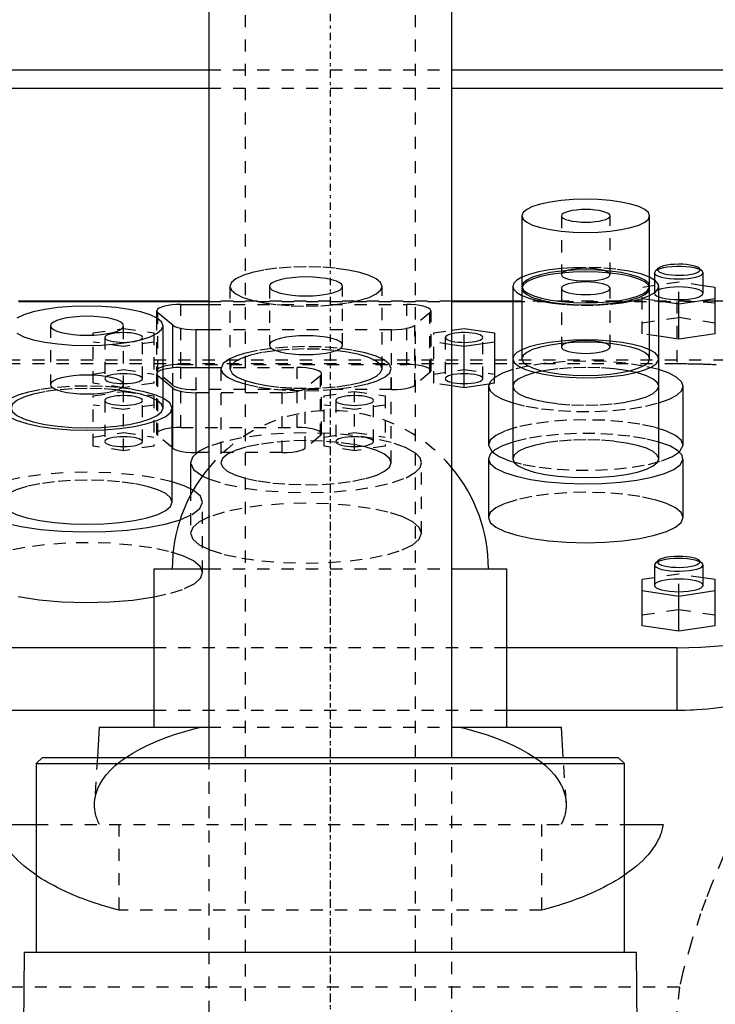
# Model space of a CAD drawing. Extents: x -105 to 105, y -104 to 484.
# Tile 8 of 10: x -26 to 32, y 192 to 273. Entities that reach past the tile are written whole.
import ezdxf

# ---------------------------------------------------------------- set-up
doc = ezdxf.new("R2010")
doc.units = 0
doc.linetypes.add('CENTER', pattern=[1.5, 0.45, -0.5, 0.05, -0.5])
doc.linetypes.add('DASHED', pattern=[2, 1, -1])
for name, color, linetype in [('AM_0', 7, 'CONTINUOUS'), ('AM_3', 7, 'DASHED'), ('AM_7', 7, 'CENTER')]:
    doc.layers.add(name, color=color, linetype=linetype)

msp = doc.modelspace()

# ---------------------------------------------------------------- linework, layer by layer
at = {"layer": 'AM_0', "color": 7, "linetype": 'CONTINUOUS'}
for p, q in [((-10, 446.5), (-10, 212.5)), ((10, 212.5), (10, 446.5)), ((-45.211, 269), (-10.011, 269)), ((10.011, 269), (45.211, 269)), ((-43, 267.5), (-10, 267.5)), ((10, 267.5), (43, 267.5)), ((15.75, 257.006), (15.75, 251.21)), ((26.25, 251.21), (26.25, 257.006)), ((26.723, 252.474), (26.65, 252.335)), ((26.964, 252.698), (26.723, 252.474)), ((30.577, 252.474), (30.336, 252.698)), ((30.65, 252.335), (30.577, 252.474)), ((26.65, 252.335), (26.65, 251.733)), ((30.65, 250.645), (30.65, 252.335)), ((15, 251.21), (15, 237.047)), ((15.75, 251.21), (15.759, 251.133)), ((15.75, 251.053), (15.75, 245.258)), ((26.241, 251.133), (26.25, 251.21)), ((26.25, 245.258), (26.25, 251.053)), ((27, 237.047), (27, 251.21)), ((31.65, 251.116), (30.65, 251.265)), ((31.65, 247.322), (31.65, 251.116)), ((28.65, 249.771), (31.65, 250.219)), ((-10, 250), (-25.65, 250)), ((-25.65, 249.97), (-10, 249.97)), ((-12.28, 249.72), (-10, 249.72)), ((15, 250), (10, 250)), ((10, 249.97), (15, 249.97)), ((27, 250.018), (28.65, 249.771)), ((28.65, 246.874), (28.65, 249.771)), ((39.86, 250), (31.65, 250)), ((-14.28, 249.202), (-14.28, 248.624)), ((-14.189, 248.568), (-14.189, 249.048)), ((-12.939, 248.013), (-14.189, 249.048)), ((-13.75, 241.211), (-13.75, 247.973)), ((-12.939, 244.515), (-12.939, 248.013)), ((-11.03, 244.544), (-11.03, 247.649)), ((-10, 247.649), (-11.03, 247.649)), ((10, 247.607), (11, 247.757)), ((11, 247.757), (13.5, 247.383)), ((13.5, 247.383), (13.5, 243.721)), ((28.65, 246.874), (27, 247.12)), ((31.65, 247.322), (28.65, 246.874)), ((11, 246.263), (10, 246.412)), ((13.5, 246.636), (11, 246.263)), ((11, 242.882), (11, 246.263)), ((-12.28, 244.544), (-10, 244.544)), ((-12.939, 242.836), (-13.75, 243.508)), ((-12.939, 237.91), (-12.939, 242.836)), ((11, 242.882), (10, 243.031)), ((13.032, 243.186), (11, 242.882)), ((13, 243), (13, 238.171)), ((29, 238.171), (29, 243)), ((-11.03, 237.547), (-11.03, 242.473)), ((-10, 242.473), (-11.03, 242.473)), ((-13, 233.484), (-13, 241.211)), ((-12.939, 237.91), (-13, 237.961)), ((13, 238.171), (13.297, 237.612)), ((28.703, 237.612), (29, 238.171)), ((-10.946, 237.547), (-11.03, 237.547)), ((-11.5, 236.719), (-11.5, 234.582)), ((13, 237.047), (13, 232.218)), ((29, 232.218), (29, 237.047)), ((26.723, 228.468), (26.65, 228.329)), ((26.65, 228.329), (26.65, 226.639)), ((26.964, 228.692), (26.723, 228.468)), ((30.577, 228.468), (30.336, 228.692)), ((30.65, 226.639), (30.65, 228.329)), ((-14.5, 228), (-14.5, 215)), ((-14.5, 228), (-10.009, 228)), ((10.009, 228), (14.5, 228)), ((14.5, 215), (14.5, 228)), ((26.65, 227.26), (25.65, 227.11)), ((25.65, 223.316), (25.65, 227.11)), ((31.65, 227.11), (30.65, 227.26)), ((31.65, 223.316), (31.65, 227.11)), ((25.65, 226.214), (28.65, 225.766)), ((28.65, 225.766), (31.65, 226.214)), ((28.65, 222.868), (28.65, 225.766)), ((28.65, 222.868), (25.65, 223.316)), ((31.65, 223.316), (28.65, 222.868)), ((-14.5, 221.5), (-28.5, 221.5)), ((28.5, 221.5), (14.5, 221.5)), ((28.5, 221.5), (28.5, 216.359)), ((-14.5, 216.359), (-28.5, 216.359)), ((28.5, 216.359), (14.5, 216.359)), ((-19, 215), (-19.156, 212.5)), ((-19, 215), (-10.011, 215)), ((10.011, 215), (19, 215)), ((19.156, 212.5), (19, 215)), ((-23.675, 212.5), (-24.175, 212)), ((-24.175, 212), (-24.175, 196.5)), ((-24.175, 212), (24.175, 212)), ((-23.675, 212.5), (23.675, 212.5)), ((24.175, 212), (23.675, 212.5)), ((24.175, 196.5), (24.175, 212)), ((-27.357, 207), (-24.189, 207)), ((24.189, 207), (27.357, 207)), ((-25.175, 196.5), (-25.431, 160.873)), ((-25.175, 196.5), (25.175, 196.5)), ((25.431, 160.873), (25.175, 196.5))]:
    msp.add_line(p, q, dxfattribs=at)
for points in [[(21, 258.365), (19.976, 258.339), (18.991, 258.261), (18.083, 258.136), (17.288, 257.967), (16.635, 257.761), (16.15, 257.526), (15.851, 257.271), (15.75, 257.006)], [(15.75, 257.006), (15.851, 256.741), (16.15, 256.486), (16.635, 256.251), (17.288, 256.045), (18.083, 255.876), (18.991, 255.751), (19.976, 255.673), (21, 255.647), (22.024, 255.673), (23.009, 255.751), (23.917, 255.876), (24.712, 256.045), (25.365, 256.251), (25.85, 256.486), (26.149, 256.741), (26.25, 257.006), (26.149, 257.271), (25.85, 257.526), (25.365, 257.761), (24.712, 257.967), (23.917, 258.136), (23.009, 258.261), (22.024, 258.339), (21, 258.365)], [(21, 257.524), (20.61, 257.514), (20.235, 257.484), (19.889, 257.436), (19.586, 257.372), (19.337, 257.294), (19.152, 257.204), (19.038, 257.107), (19, 257.006)], [(19, 257.006), (19.038, 256.905), (19.152, 256.808), (19.337, 256.718), (19.586, 256.64), (19.889, 256.576), (20.235, 256.528), (20.61, 256.498), (21, 256.488), (21.39, 256.498), (21.765, 256.528), (22.111, 256.576), (22.414, 256.64), (22.663, 256.718), (22.848, 256.808), (22.962, 256.905), (23, 257.006), (22.962, 257.107), (22.848, 257.204), (22.663, 257.294), (22.414, 257.372), (22.111, 257.436), (21.765, 257.484), (21.39, 257.514), (21, 257.524)], [(28.65, 253.029), (28.303, 253.02), (27.971, 252.994), (27.665, 252.951), (27.398, 252.893), (27.181, 252.822), (27.021, 252.742), (26.927, 252.655), (26.901, 252.566), (26.943, 252.476), (27.054, 252.391), (27.228, 252.312), (27.458, 252.245), (27.735, 252.19), (28.049, 252.151), (28.386, 252.129), (28.734, 252.124), (29.078, 252.137), (29.406, 252.168), (29.703, 252.215), (29.959, 252.276), (30.163, 252.349), (30.307, 252.431), (30.386, 252.519), (30.395, 252.609), (30.336, 252.698)], [(30.336, 252.698), (30.22, 252.776), (30.051, 252.848), (29.833, 252.91), (29.575, 252.961), (29.285, 252.998), (28.973, 253.022), (28.65, 253.029)], [(15.748, 251.961), (15.336, 251.723), (15.085, 251.47), (15, 251.21)], [(21, 252.412), (19.976, 252.386), (18.991, 252.309), (18.083, 252.183), (17.288, 252.014), (16.635, 251.808), (16.15, 251.573), (15.851, 251.318), (15.75, 251.053)], [(15.75, 251.053), (15.851, 250.788), (16.15, 250.533), (16.635, 250.298), (17.288, 250.092), (18.083, 249.923), (18.991, 249.798), (19.976, 249.72), (21, 249.694), (22.024, 249.72), (23.009, 249.798), (23.917, 249.923), (24.712, 250.092), (25.365, 250.298), (25.85, 250.533), (26.149, 250.788), (26.25, 251.053), (26.149, 251.318), (25.85, 251.573), (25.365, 251.808), (24.712, 252.014), (23.917, 252.183), (23.009, 252.309), (22.024, 252.386), (21, 252.412)], [(26.252, 250.46), (26.727, 250.747), (26.969, 251.054), (26.969, 251.367), (26.727, 251.673), (26.252, 251.961)], [(26.65, 252.335), (26.688, 252.234), (26.802, 252.137), (26.987, 252.047), (27.236, 251.969), (27.539, 251.904), (27.885, 251.857), (28.26, 251.827), (28.65, 251.817), (29.04, 251.827), (29.415, 251.857), (29.761, 251.904), (30.064, 251.969), (30.313, 252.047), (30.498, 252.137), (30.612, 252.234), (30.65, 252.335)], [(15, 251.21), (15.085, 250.95), (15.336, 250.698), (15.748, 250.46)], [(26.999, 250.352), (27.25, 250.275), (27.554, 250.211), (27.9, 250.165), (28.275, 250.136), (28.664, 250.127), (29.052, 250.137), (29.425, 250.167), (29.768, 250.215), (30.069, 250.28), (30.316, 250.358), (30.499, 250.447), (30.612, 250.544), (30.65, 250.645)], [(-25.774, 247.354), (-25.197, 247.074), (-24.419, 246.829), (-23.472, 246.628), (-22.392, 246.478), (-21.219, 246.386), (-20, 246.355), (-18.781, 246.386), (-17.608, 246.478), (-16.528, 246.628), (-15.581, 246.829), (-14.803, 247.074), (-14.226, 247.354), (-13.87, 247.657), (-13.75, 247.973), (-13.87, 248.288), (-14.226, 248.592), (-14.803, 248.871), (-15.581, 249.117), (-16.528, 249.318), (-17.608, 249.467), (-18.781, 249.559), (-20, 249.59), (-21.219, 249.559), (-22.392, 249.467), (-23.472, 249.318), (-24.419, 249.117), (-25.197, 248.871), (-25.774, 248.592)], [(-12.28, 249.72), (-12.652, 249.711), (-13.012, 249.684), (-13.346, 249.64), (-13.642, 249.581), (-13.891, 249.509), (-14.083, 249.426), (-14.213, 249.335), (-14.274, 249.239), (-14.266, 249.143), (-14.189, 249.048)], [(-12.939, 248.013), (-12.771, 247.912), (-12.526, 247.824), (-12.214, 247.75), (-11.85, 247.695), (-11.449, 247.661), (-11.03, 247.649)], [(12.55, 247.01), (12.522, 247.085), (12.44, 247.158), (12.307, 247.226), (12.126, 247.285), (11.906, 247.335), (11.653, 247.374), (11.376, 247.399), (11.086, 247.41), (10.794, 247.407), (10.508, 247.39), (10.24, 247.359), (9.999, 247.316)], [(9.999, 246.703), (10.24, 246.66), (10.508, 246.629), (10.794, 246.612), (11.086, 246.609), (11.376, 246.621), (11.653, 246.646), (11.906, 246.684), (12.126, 246.734), (12.307, 246.794), (12.44, 246.861), (12.522, 246.934), (12.55, 247.01)], [(15.748, 246.008), (15.336, 245.77), (15.085, 245.518), (15, 245.258)], [(15, 245.258), (15.11, 244.961), (15.437, 244.676), (15.967, 244.412), (16.683, 244.179), (17.556, 243.986), (18.557, 243.839), (19.647, 243.745), (20.787, 243.706), (21.934, 243.724), (23.047, 243.798), (24.085, 243.926), (25.01, 244.103), (25.788, 244.322), (26.39, 244.575), (26.794, 244.854), (26.985, 245.147), (26.956, 245.445), (26.709, 245.735), (26.252, 246.008)], [(15.75, 245.258), (15.851, 244.993), (16.15, 244.738), (16.635, 244.503), (17.288, 244.297), (18.083, 244.128), (18.991, 244.002), (19.976, 243.925), (21, 243.899), (22.024, 243.925), (23.009, 244.002), (23.917, 244.128), (24.712, 244.297), (25.365, 244.503), (25.85, 244.738), (26.149, 244.993), (26.25, 245.258)], [(-12.28, 244.544), (-12.69, 244.533), (-13.083, 244.5), (-13.442, 244.447), (-13.752, 244.376)], [(15, 244.37), (14.147, 244.068), (13.517, 243.732), (13.13, 243.372), (13, 243)], [(29, 243), (28.87, 243.372), (28.485, 243.731), (27.857, 244.067), (27.006, 244.368)], [(-12.939, 242.836), (-12.771, 242.736), (-12.526, 242.647), (-12.214, 242.574), (-11.85, 242.519), (-11.449, 242.485), (-11.03, 242.473)], [(13, 243), (13.13, 242.629), (13.515, 242.269), (14.143, 241.933), (14.994, 241.632)], [(27.006, 241.632), (27.857, 241.933), (28.485, 242.269), (28.87, 242.629), (29, 243)], [(-13, 241.211), (-13.19, 241.631), (-13.75, 242.027)], [(-27, 241.211), (-26.865, 240.858), (-26.467, 240.518), (-25.82, 240.205), (-24.95, 239.93), (-23.889, 239.705), (-22.679, 239.537), (-21.366, 239.434), (-20, 239.399), (-18.634, 239.434), (-17.321, 239.537), (-16.111, 239.705), (-15.05, 239.93), (-14.18, 240.205), (-13.533, 240.518), (-13.135, 240.858), (-13, 241.211)], [(-26.25, 241.211), (-26.13, 240.896), (-25.774, 240.592), (-25.197, 240.313), (-24.419, 240.067), (-23.472, 239.866), (-22.392, 239.717), (-21.219, 239.625), (-20, 239.594), (-18.781, 239.625), (-17.608, 239.717), (-16.528, 239.866), (-15.581, 240.067), (-14.803, 240.313), (-14.226, 240.592), (-13.87, 240.896), (-13.75, 241.211)], [(-12.939, 237.91), (-12.771, 237.81), (-12.526, 237.721), (-12.214, 237.647), (-11.85, 237.592), (-11.449, 237.558), (-11.03, 237.547)], [(-10.005, 238.043), (-10.826, 237.629), (-11.33, 237.182), (-11.5, 236.719)], [(15, 238.417), (14.147, 238.115), (13.517, 237.779), (13.13, 237.419), (13, 237.047)], [(13, 237.047), (13.149, 236.65), (13.59, 236.267), (14.307, 235.913), (15.273, 235.602), (16.452, 235.344), (17.8, 235.15), (19.268, 235.026), (20.799, 234.977), (22.339, 235.006), (23.828, 235.11), (25.213, 235.287), (26.44, 235.529), (27.465, 235.828), (28.25, 236.172), (28.764, 236.548), (28.99, 236.943), (28.918, 237.342), (28.552, 237.731), (27.904, 238.093), (27, 238.417)], [(-11.5, 236.719), (-11.254, 236.164), (-10.53, 235.637)], [(15, 237.047), (15.115, 236.744), (15.457, 236.453), (16.011, 236.184), (16.757, 235.949), (17.667, 235.756), (18.704, 235.613), (19.829, 235.524), (21, 235.494), (22.171, 235.524), (23.296, 235.613), (24.333, 235.756), (25.243, 235.949), (25.989, 236.184), (26.543, 236.453), (26.885, 236.744), (27, 237.047)], [(-11.278, 234.458), (-12.027, 234.821), (-13, 235.146)], [(-29.5, 233.484), (-29.324, 233.013), (-28.803, 232.559), (-27.955, 232.14), (-26.813, 231.77), (-25.418, 231.464), (-23.823, 231.233), (-22.086, 231.085), (-20.272, 231.026), (-18.447, 231.058), (-16.68, 231.18), (-15.037, 231.387), (-13.577, 231.672), (-12.355, 232.024)], [(-27, 233.484), (-26.865, 233.13), (-26.467, 232.791), (-25.82, 232.477), (-24.95, 232.203), (-23.889, 231.977), (-22.679, 231.81), (-21.366, 231.707), (-20, 231.672), (-18.634, 231.707), (-17.321, 231.81), (-16.111, 231.977), (-15.05, 232.203), (-14.18, 232.477), (-13.533, 232.791), (-13.135, 233.13), (-13, 233.484)], [(13, 232.218), (13.154, 231.814), (13.609, 231.426), (14.348, 231.068), (15.343, 230.754), (16.555, 230.496), (17.939, 230.305), (19.439, 230.187), (21, 230.147), (22.561, 230.187), (24.061, 230.305), (25.445, 230.496), (26.657, 230.754), (27.652, 231.068), (28.391, 231.426), (28.846, 231.814), (29, 232.218)], [(28.65, 229.024), (28.303, 229.015), (27.971, 228.988), (27.665, 228.945), (27.398, 228.887), (27.181, 228.817), (27.021, 228.737), (26.927, 228.65), (26.901, 228.56), (26.943, 228.471), (27.054, 228.385), (27.228, 228.307), (27.458, 228.239), (27.735, 228.185), (28.049, 228.146), (28.386, 228.123), (28.734, 228.118), (29.078, 228.132), (29.406, 228.162), (29.703, 228.209), (29.959, 228.27), (30.163, 228.343), (30.307, 228.426), (30.386, 228.513), (30.395, 228.603), (30.336, 228.692)], [(30.336, 228.692), (30.22, 228.771), (30.051, 228.842), (29.833, 228.905), (29.575, 228.955), (29.285, 228.993), (28.973, 229.016), (28.65, 229.024)], [(26.65, 228.329), (26.69, 228.226), (26.809, 228.127), (27.002, 228.036), (27.261, 227.957), (27.576, 227.893), (27.934, 227.846), (28.321, 227.819), (28.72, 227.812), (29.118, 227.826), (29.496, 227.86), (29.84, 227.913), (30.137, 227.983), (30.374, 228.067), (30.541, 228.161), (30.633, 228.262), (30.645, 228.366), (30.577, 228.468)], [(26.65, 226.639), (26.688, 226.538), (26.802, 226.441), (26.987, 226.351), (27.236, 226.273), (27.539, 226.209), (27.885, 226.161), (28.26, 226.131), (28.65, 226.121), (29.04, 226.131), (29.415, 226.161), (29.761, 226.209), (30.064, 226.273), (30.313, 226.351), (30.498, 226.441), (30.612, 226.538), (30.65, 226.639)], [(-25.656, 225.713), (-23.947, 225.452), (-22.065, 225.289), (-20.093, 225.23), (-18.117, 225.279), (-16.224, 225.432), (-14.495, 225.685)], [(28.5, 221.5), (30.451, 221.55), (32.327, 221.697), (34.056, 221.936), (35.571, 222.258), (36.815, 222.65), (37.739, 223.098), (38.308, 223.583), (38.5, 224.088)]]:
    msp.add_lwpolyline(points, dxfattribs=at)
for points in [[(23, 251.053), (22.962, 251.154), (22.848, 251.251), (22.663, 251.341), (22.414, 251.419), (22.111, 251.484), (21.765, 251.531), (21.39, 251.561), (21, 251.571), (20.61, 251.561), (20.235, 251.531), (19.889, 251.484), (19.586, 251.419), (19.337, 251.341), (19.152, 251.251), (19.038, 251.154), (19, 251.053), (19.038, 250.952), (19.152, 250.855), (19.337, 250.766), (19.586, 250.687), (19.889, 250.623), (20.235, 250.575), (20.61, 250.545), (21, 250.536), (21.39, 250.545), (21.765, 250.575), (22.111, 250.623), (22.414, 250.687), (22.663, 250.766), (22.848, 250.855), (22.962, 250.952)], [(-17, 247.973), (-17.058, 248.124), (-17.228, 248.27), (-17.506, 248.404), (-17.879, 248.522), (-18.333, 248.618), (-18.852, 248.69), (-19.415, 248.734), (-20, 248.749), (-20.585, 248.734), (-21.148, 248.69), (-21.667, 248.618), (-22.121, 248.522), (-22.494, 248.404), (-22.772, 248.27), (-22.942, 248.124), (-23, 247.973), (-22.942, 247.821), (-22.772, 247.676), (-22.494, 247.541), (-22.121, 247.424), (-21.667, 247.327), (-21.148, 247.255), (-20.585, 247.211), (-20, 247.196), (-19.415, 247.211), (-18.852, 247.255), (-18.333, 247.327), (-17.879, 247.424), (-17.506, 247.541), (-17.228, 247.676), (-17.058, 247.821)]]:
    msp.add_lwpolyline(points, close=True, dxfattribs=at)
for points in [[(35.934, 217.5, 0), (35.78, 217.443, 0), (35.465, 217.333, 0), (35.133, 217.228, 0), (34.961, 217.176, 0), (34.783, 217.126, 0), (34.416, 217.029, 0), (34.033, 216.936, 0), (33.635, 216.85, 0), (33.223, 216.769, 0), (32.799, 216.695, 0), (32.584, 216.661, 0), (32.366, 216.628, 0), (31.923, 216.568, 0), (31.473, 216.516, 0), (31.018, 216.47, 0), (30.559, 216.433, 0), (30.098, 216.403, 0), (29.867, 216.391, 0), (29.637, 216.381, 0), (29.179, 216.367, 0), (28.725, 216.36, 0), (28.5, 216.359, 0)], [(-24.179, 202.821, 0), (-24.334, 202.928, 0), (-24.634, 203.144, 0), (-24.92, 203.364, 0), (-25.057, 203.475, 0), (-25.191, 203.587, 0), (-25.448, 203.813, 0), (-25.69, 204.042, 0), (-25.917, 204.273, 0), (-26.128, 204.507, 0), (-26.322, 204.742, 0), (-26.414, 204.86, 0), (-26.501, 204.978, 0), (-26.664, 205.216, 0), (-26.81, 205.454, 0), (-26.939, 205.693, 0), (-27.052, 205.932, 0), (-27.149, 206.171, 0), (-27.191, 206.29, 0), (-27.229, 206.409, 0), (-27.293, 206.646, 0), (-27.34, 206.882, 0), (-27.357, 207, 0)], [(27.357, 207, 0), (27.34, 206.882, 0), (27.293, 206.646, 0), (27.229, 206.409, 0), (27.191, 206.29, 0), (27.149, 206.171, 0), (27.052, 205.932, 0), (26.939, 205.693, 0), (26.81, 205.454, 0), (26.664, 205.216, 0), (26.501, 204.978, 0), (26.414, 204.86, 0), (26.322, 204.742, 0), (26.128, 204.507, 0), (25.917, 204.273, 0), (25.69, 204.042, 0), (25.448, 203.813, 0), (25.191, 203.587, 0), (25.057, 203.475, 0), (24.92, 203.364, 0), (24.634, 203.144, 0), (24.334, 202.928, 0), (24.179, 202.821, 0)]]:
    msp.add_polyline3d(points, dxfattribs=at)
for start, end in [(140.28486, 180), (0, 39.71514)]:
    msp.add_arc((0, 228), 13, start, end, dxfattribs=at)
at = {"layer": 'AM_3', "color": 6, "linetype": 'DASHED'}
for p, q in [((-7, 457.5), (-7, -77.5)), ((7, -77.5), (7, 457.5)), ((-10.011, 269), (10.011, 269)), ((-10, 267.5), (10, 267.5)), ((19, 257.006), (19, 252.176)), ((23, 252.176), (23, 257.006)), ((26.65, 251.733), (26.65, 250.645)), ((-8.25, 251.208), (-8.25, 244.446)), ((-5, 251.208), (-5, 246.378)), ((1, 246.378), (1, 251.208)), ((4.25, 244.446), (4.25, 251.208)), ((19, 251.053), (19, 246.224)), ((23, 246.224), (23, 251.053)), ((28.65, 251.564), (25.65, 251.116)), ((25.65, 247.322), (25.65, 251.116)), ((28.65, 249.771), (28.65, 251.564)), ((30.65, 251.265), (28.65, 251.564)), ((25.65, 250.219), (27, 250.018)), ((-12.28, 244.794), (-12.28, 249.72)), ((10, 250), (-10, 250)), ((-10, 249.97), (10, 249.97)), ((-10, 249.72), (6.28, 249.72)), ((6.28, 244.794), (6.28, 249.72)), ((31.65, 250), (15, 250)), ((15, 249.97), (28.5, 249.97)), ((28.5, 249.97), (28.5, 244.865)), ((-14.28, 248.624), (-14.28, 244.276)), ((-14.189, 244.122), (-14.189, 248.568)), ((8.189, 249.048), (6.939, 248.013)), ((8.189, 244.122), (8.189, 249.048)), ((8.28, 244.276), (8.28, 249.202)), ((25.65, 248.218), (28.65, 248.667)), ((28.65, 248.667), (31.65, 248.218)), ((-23, 247.973), (-23, 243.143)), ((-19.5, 247.383), (-17, 247.757)), ((-17, 242.882), (-17, 247.973)), ((-17, 247.757), (-14.5, 247.383)), ((5.03, 247.649), (-10, 247.649)), ((5.03, 242.723), (5.03, 247.649)), ((6.939, 243.086), (6.939, 248.013)), ((8.5, 247.383), (10, 247.607)), ((11, 246.263), (11, 247.757)), ((-19.5, 243.255), (-19.5, 247.383)), ((-18.55, 247.01), (-18.55, 243.629)), ((-15.45, 243.629), (-15.45, 247.01)), ((-14.5, 247.383), (-14.5, 243.255)), ((8.5, 243.255), (8.5, 247.383)), ((9.45, 247.01), (9.45, 243.629)), ((12.55, 243.629), (12.55, 247.01)), ((27, 247.12), (25.65, 247.322)), ((-17, 246.263), (-19.5, 246.636)), ((-14.5, 246.636), (-17, 246.263)), ((10, 246.412), (8.5, 246.636)), ((38.5, 245.15), (-38.5, 245.15)), ((-28.5, 244.865), (28.5, 244.865)), ((-19.5, 244.003), (-17, 244.376)), ((-17, 244.376), (-14.5, 244.003)), ((-12.939, 243.086), (-12.939, 244.515)), ((-12.28, 244.794), (6.28, 244.794)), ((-12.28, 239.617), (-12.28, 244.544)), ((-11.03, 242.723), (-11.03, 244.544)), ((-10, 244.544), (-2.72, 244.544)), ((-9, 244.446), (-9, 236.719)), ((-2.72, 239.617), (-2.72, 244.544)), ((5, 236.719), (5, 244.446)), ((8.5, 244.003), (11, 244.376)), ((11, 244.376), (13.5, 244.003)), ((-14.28, 244.026), (-14.28, 239.1)), ((-12.939, 243.086), (-14.189, 244.122)), ((-14.189, 238.945), (-14.189, 243.872)), ((-13.75, 243.508), (-14.189, 243.872)), ((-0.811, 243.872), (-2.061, 242.836)), ((-0.811, 238.945), (-0.811, 243.872)), ((-0.72, 239.1), (-0.72, 244.026)), ((8.189, 244.122), (6.939, 243.086)), ((13.5, 243.255), (13.5, 243.721)), ((-17, 242.882), (-19.5, 243.255)), ((-14.5, 243.255), (-17, 242.882)), ((-2.061, 237.91), (-2.061, 242.836)), ((10, 243.031), (8.5, 243.255)), ((13.5, 243.255), (13.032, 243.186)), ((-19.5, 242.207), (-17, 242.581)), ((-19.5, 238.079), (-19.5, 242.207)), ((-17, 242.581), (-14.5, 242.207)), ((-17, 237.706), (-17, 242.581)), ((-14.5, 242.207), (-14.5, 238.079)), ((5.03, 242.723), (-11.03, 242.723)), ((-3.97, 242.473), (-10, 242.473)), ((-3.97, 237.547), (-3.97, 242.473)), ((-0.5, 242.207), (2, 242.581)), ((-0.5, 238.079), (-0.5, 242.207)), ((2, 242.581), (4.5, 242.207)), ((2, 237.706), (2, 242.581)), ((4.5, 242.207), (4.5, 238.079)), ((-17, 241.086), (-19.5, 241.46)), ((-18.55, 241.833), (-18.55, 238.453)), ((-14.5, 241.46), (-17, 241.086)), ((-15.45, 238.453), (-15.45, 241.833)), ((2, 241.086), (-0.5, 241.46)), ((0.45, 241.833), (0.45, 238.453)), ((4.5, 241.46), (2, 241.086)), ((3.55, 238.453), (3.55, 241.833)), ((-12.28, 239.617), (-2.72, 239.617)), ((-19.5, 238.826), (-17, 239.2)), ((-17, 239.2), (-14.5, 238.826)), ((-13, 237.961), (-14.189, 238.945)), ((-0.811, 238.945), (-2.061, 237.91)), ((-0.5, 238.826), (2, 239.2)), ((2, 239.2), (4.5, 238.826)), ((-17, 237.706), (-19.5, 238.079)), ((-14.5, 238.079), (-17, 237.706)), ((2, 237.706), (-0.5, 238.079)), ((4.5, 238.079), (2, 237.706)), ((-3.97, 237.547), (-10.946, 237.547)), ((7.5, 230.924), (7.5, 236.719)), ((-10.53, 235.637), (-10.005, 235.395)), ((-11.5, 234.582), (-11.5, 230.924)), ((-10.5, 227.689), (-10.5, 233.484)), ((-10.009, 228), (10.009, 228)), ((28.65, 227.559), (26.65, 227.26)), ((28.65, 225.766), (28.65, 227.559)), ((30.65, 227.26), (28.65, 227.559)), ((25.65, 224.213), (28.65, 224.661)), ((28.65, 224.661), (31.65, 224.213)), ((14.5, 221.5), (-14.5, 221.5)), ((14.5, 216.359), (-14.5, 216.359)), ((-10.011, 215), (10.011, 215)), ((-19.156, 212.5), (-19.386, 208.83)), ((-10, 212.5), (-10, -25.3)), ((10, -25.3), (10, 212.5)), ((19.386, 208.83), (19.156, 212.5)), ((-24.189, 207), (24.189, 207)), ((-17.375, 207), (-17.375, 199.939)), ((17.375, 207), (17.375, 199.939)), ((17.375, 199.939), (-17.375, 199.939)), ((28.705, 193.625), (-28.705, 193.625))]:
    msp.add_line(p, q, dxfattribs=at)
for points in [[(4.25, 251.208), (4.13, 251.524), (3.774, 251.827), (3.197, 252.107), (2.419, 252.352), (1.472, 252.553), (0.392, 252.702), (-0.781, 252.794), (-2, 252.826), (-3.219, 252.794), (-4.392, 252.702), (-5.472, 252.553), (-6.419, 252.352), (-7.197, 252.107), (-7.774, 251.827), (-8.13, 251.524), (-8.25, 251.208), (-8.13, 250.892), (-7.774, 250.589), (-7.197, 250.309), (-6.419, 250.064), (-5.472, 249.863), (-4.392, 249.713), (-3.219, 249.621), (-2, 249.59), (-0.781, 249.621), (0.392, 249.713), (1.472, 249.863), (2.419, 250.064), (3.197, 250.309), (3.774, 250.589), (4.13, 250.892)], [(1, 251.208), (0.942, 251.359), (0.772, 251.505), (0.494, 251.639), (0.121, 251.757), (-0.333, 251.854), (-0.852, 251.925), (-1.415, 251.969), (-2, 251.984), (-2.585, 251.969), (-3.148, 251.925), (-3.667, 251.854), (-4.121, 251.757), (-4.494, 251.639), (-4.772, 251.505), (-4.942, 251.359), (-5, 251.208), (-4.942, 251.056), (-4.772, 250.911), (-4.494, 250.777), (-4.121, 250.659), (-3.667, 250.562), (-3.148, 250.491), (-2.585, 250.446), (-2, 250.431), (-1.415, 250.446), (-0.852, 250.491), (-0.333, 250.562), (0.121, 250.659), (0.494, 250.777), (0.772, 250.911), (0.942, 251.056)], [(23, 246.224), (22.962, 246.325), (22.848, 246.422), (22.663, 246.511), (22.414, 246.59), (22.111, 246.654), (21.765, 246.702), (21.39, 246.731), (21, 246.741), (20.61, 246.731), (20.235, 246.702), (19.889, 246.654), (19.586, 246.59), (19.337, 246.511), (19.152, 246.422), (19.038, 246.325), (19, 246.224), (19.038, 246.123), (19.152, 246.025), (19.337, 245.936), (19.586, 245.857), (19.889, 245.793), (20.235, 245.745), (20.61, 245.716), (21, 245.706), (21.39, 245.716), (21.765, 245.745), (22.111, 245.793), (22.414, 245.857), (22.663, 245.936), (22.848, 246.025), (22.962, 246.123)], [(-15.45, 243.629), (-15.48, 243.707), (-15.568, 243.783), (-15.711, 243.852), (-15.904, 243.913), (-16.139, 243.963), (-16.407, 244), (-16.698, 244.022), (-17, 244.03), (-17.302, 244.022), (-17.593, 244), (-17.861, 243.963), (-18.096, 243.913), (-18.289, 243.852), (-18.432, 243.783), (-18.52, 243.707), (-18.55, 243.629), (-18.52, 243.551), (-18.432, 243.476), (-18.289, 243.406), (-18.096, 243.345), (-17.861, 243.295), (-17.593, 243.258), (-17.302, 243.236), (-17, 243.228), (-16.698, 243.236), (-16.407, 243.258), (-16.139, 243.295), (-15.904, 243.345), (-15.711, 243.406), (-15.568, 243.476), (-15.48, 243.551)], [(-15.45, 238.453), (-15.48, 238.531), (-15.568, 238.606), (-15.711, 238.676), (-15.904, 238.736), (-16.139, 238.786), (-16.407, 238.823), (-16.698, 238.846), (-17, 238.854), (-17.302, 238.846), (-17.593, 238.823), (-17.861, 238.786), (-18.096, 238.736), (-18.289, 238.676), (-18.432, 238.606), (-18.52, 238.531), (-18.55, 238.453), (-18.52, 238.374), (-18.432, 238.299), (-18.289, 238.23), (-18.096, 238.169), (-17.861, 238.119), (-17.593, 238.082), (-17.302, 238.059), (-17, 238.051), (-16.698, 238.059), (-16.407, 238.082), (-16.139, 238.119), (-15.904, 238.169), (-15.711, 238.23), (-15.568, 238.299), (-15.48, 238.374)], [(3.55, 238.453), (3.52, 238.531), (3.432, 238.606), (3.289, 238.676), (3.096, 238.736), (2.861, 238.786), (2.593, 238.823), (2.302, 238.846), (2, 238.854), (1.698, 238.846), (1.407, 238.823), (1.139, 238.786), (0.904, 238.736), (0.711, 238.676), (0.568, 238.606), (0.48, 238.531), (0.45, 238.453), (0.48, 238.374), (0.568, 238.299), (0.711, 238.23), (0.904, 238.169), (1.139, 238.119), (1.407, 238.082), (1.698, 238.059), (2, 238.051), (2.302, 238.059), (2.593, 238.082), (2.861, 238.119), (3.096, 238.169), (3.289, 238.23), (3.432, 238.299), (3.52, 238.374)], [(-11.5, 230.924), (-11.317, 230.444), (-10.777, 229.983), (-9.899, 229.558), (-8.718, 229.185), (-7.278, 228.879), (-5.635, 228.652), (-3.853, 228.512), (-2, 228.465), (-0.147, 228.512), (1.635, 228.652), (3.278, 228.879), (4.718, 229.185), (5.899, 229.558), (6.777, 229.983), (7.317, 230.444), (7.5, 230.924), (7.317, 231.404), (6.777, 231.865), (5.899, 232.29), (4.718, 232.662), (3.278, 232.968), (1.635, 233.195), (-0.147, 233.335), (-2, 233.383), (-3.853, 233.335), (-5.635, 233.195), (-7.278, 232.968), (-8.718, 232.662), (-9.899, 232.29), (-10.777, 231.865), (-11.317, 231.404)]]:
    msp.add_lwpolyline(points, close=True, dxfattribs=at)
for points in [[(18.998, 252.674), (18.01, 252.557), (17.12, 252.395), (16.357, 252.194), (15.748, 251.961)], [(26.25, 251.21), (26.149, 251.476), (25.85, 251.73), (25.365, 251.965), (24.712, 252.171), (23.917, 252.34), (23.009, 252.466), (22.024, 252.543), (21, 252.569), (19.976, 252.543), (18.991, 252.466), (18.083, 252.34), (17.288, 252.171), (16.635, 251.965), (16.15, 251.73), (15.851, 251.476), (15.75, 251.21)], [(21, 252.763), (19.984, 252.741), (18.998, 252.674)], [(21, 252.694), (20.61, 252.684), (20.235, 252.655), (19.889, 252.607), (19.586, 252.542), (19.337, 252.464), (19.152, 252.374), (19.038, 252.277), (19, 252.176)], [(26.252, 251.961), (25.52, 252.232), (24.582, 252.456), (23.482, 252.624), (22.27, 252.728), (21, 252.763)], [(23, 252.176), (22.962, 252.277), (22.848, 252.374), (22.663, 252.464), (22.414, 252.542), (22.111, 252.607), (21.765, 252.655), (21.39, 252.684), (21, 252.694)], [(30.577, 252.474), (30.432, 252.57), (30.216, 252.657), (29.938, 252.731), (29.609, 252.789), (29.241, 252.829), (28.85, 252.85), (28.45, 252.85), (28.059, 252.829), (27.691, 252.789), (27.362, 252.731), (27.084, 252.657), (26.868, 252.57), (26.723, 252.474)], [(19, 252.176), (19.038, 252.075), (19.152, 251.978), (19.337, 251.889), (19.586, 251.81), (19.889, 251.746), (20.235, 251.698), (20.61, 251.669), (21, 251.659), (21.39, 251.669), (21.765, 251.698), (22.111, 251.746), (22.414, 251.81), (22.663, 251.889), (22.848, 251.978), (22.962, 252.075), (23, 252.176)], [(15.759, 251.133), (15.906, 250.882), (16.231, 250.642), (16.723, 250.423), (17.364, 250.23), (18.132, 250.072), (19, 249.954)], [(19, 249.954), (19.955, 249.879), (20.948, 249.852), (21.943, 249.874), (22.903, 249.944), (23.795, 250.06), (24.586, 250.218), (25.247, 250.412), (25.754, 250.634), (26.09, 250.877), (26.241, 251.133)], [(28.65, 251.162), (28.26, 251.152), (27.885, 251.123), (27.539, 251.075), (27.236, 251.011), (26.987, 250.932), (26.802, 250.843), (26.688, 250.746), (26.65, 250.645)], [(30.65, 250.645), (30.612, 250.746), (30.498, 250.843), (30.313, 250.932), (30.064, 251.011), (29.761, 251.075), (29.415, 251.123), (29.04, 251.152), (28.65, 251.162)], [(15.748, 250.46), (16.432, 250.204), (17.301, 249.988), (18.318, 249.821), (19.443, 249.711), (20.631, 249.66), (21.833, 249.673), (23.002, 249.747)], [(23.002, 249.747), (23.99, 249.864), (24.88, 250.026), (25.643, 250.227), (26.252, 250.46)], [(26.65, 250.645), (26.69, 250.542), (26.808, 250.443), (26.999, 250.352)], [(8.189, 249.048), (8.266, 249.143), (8.274, 249.239), (8.213, 249.335), (8.083, 249.426), (7.891, 249.509), (7.642, 249.581), (7.346, 249.64), (7.012, 249.684), (6.652, 249.711), (6.28, 249.72)], [(31.653, 249.838), (30.097, 249.937), (28.5, 249.97)], [(5.03, 247.649), (5.449, 247.661), (5.85, 247.695), (6.214, 247.75), (6.526, 247.824), (6.771, 247.912), (6.939, 248.013)], [(-17, 247.411), (-17.302, 247.403), (-17.593, 247.38), (-17.861, 247.343), (-18.096, 247.293), (-18.289, 247.233), (-18.432, 247.163), (-18.52, 247.088), (-18.55, 247.01)], [(-18.55, 247.01), (-18.52, 246.932), (-18.432, 246.856), (-18.289, 246.787), (-18.096, 246.726), (-17.861, 246.676), (-17.593, 246.639), (-17.302, 246.616), (-17, 246.609)], [(-17, 246.609), (-16.698, 246.616), (-16.407, 246.639), (-16.139, 246.676), (-15.904, 246.726), (-15.711, 246.787), (-15.568, 246.856), (-15.48, 246.932), (-15.45, 247.01), (-15.48, 247.088), (-15.568, 247.163), (-15.711, 247.233), (-15.904, 247.293), (-16.139, 247.343), (-16.407, 247.38), (-16.698, 247.403), (-17, 247.411)], [(-2, 247.155), (-2.585, 247.14), (-3.148, 247.096), (-3.667, 247.024), (-4.121, 246.927), (-4.494, 246.81), (-4.772, 246.675), (-4.942, 246.53), (-5, 246.378)], [(1, 246.378), (0.942, 246.53), (0.772, 246.675), (0.494, 246.81), (0.121, 246.927), (-0.333, 247.024), (-0.852, 247.096), (-1.415, 247.14), (-2, 247.155)], [(9.999, 247.316), (9.768, 247.253), (9.594, 247.179), (9.486, 247.096), (9.45, 247.01)], [(9.45, 247.01), (9.486, 246.923), (9.594, 246.841), (9.768, 246.766), (9.999, 246.703)], [(21, 246.811), (19.984, 246.788), (18.998, 246.721)], [(23.002, 246.721), (22.016, 246.788), (21, 246.811)], [(-9, 244.446), (-8.864, 244.092), (-8.463, 243.75), (-7.811, 243.436), (-6.934, 243.161), (-5.866, 242.936), (-4.648, 242.769), (-3.327, 242.668), (-1.956, 242.635), (-0.585, 242.672), (0.73, 242.778), (1.94, 242.949), (2.997, 243.178), (3.86, 243.456), (4.496, 243.772), (4.881, 244.114), (4.999, 244.469), (4.846, 244.824), (4.428, 245.164), (3.761, 245.476), (2.871, 245.748), (1.792, 245.969), (0.566, 246.132), (-0.76, 246.23), (-2.133, 246.258), (-3.501, 246.216), (-4.812, 246.106)], [(4.25, 244.446), (4.126, 244.766), (3.761, 245.074), (3.167, 245.356), (2.37, 245.603), (1.399, 245.804), (0.295, 245.951), (-0.901, 246.039), (-2.14, 246.064), (-3.373, 246.025), (-4.552, 245.923), (-5.63, 245.763), (-6.565, 245.551), (-7.319, 245.296), (-7.863, 245.007), (-8.176, 244.695), (-8.244, 244.374), (-8.065, 244.056), (-7.647, 243.753), (-7.005, 243.478)], [(-4.812, 246.106), (-5.979, 245.937), (-7.002, 245.714)], [(-5, 246.378), (-4.942, 246.227), (-4.772, 246.081), (-4.494, 245.947), (-4.121, 245.829), (-3.667, 245.733), (-3.148, 245.661), (-2.585, 245.617), (-2, 245.602), (-1.415, 245.617), (-0.852, 245.661), (-0.333, 245.733), (0.121, 245.829), (0.494, 245.947), (0.772, 246.081), (0.942, 246.227), (1, 246.378)], [(18.998, 246.721), (18.01, 246.604), (17.12, 246.442), (16.357, 246.241), (15.748, 246.008)], [(21, 246.616), (19.976, 246.59), (18.991, 246.513), (18.083, 246.387), (17.288, 246.218), (16.635, 246.013), (16.15, 245.778), (15.851, 245.523), (15.75, 245.258)], [(26.25, 245.258), (26.149, 245.523), (25.85, 245.778), (25.365, 246.013), (24.712, 246.218), (23.917, 246.387), (23.009, 246.513), (22.024, 246.59), (21, 246.616)], [(26.252, 246.008), (25.643, 246.241), (24.88, 246.442), (23.99, 246.604), (23.002, 246.721)], [(-8.254, 245.26), (-8.811, 244.865), (-9, 244.446)], [(-7.002, 245.714), (-7.696, 245.5), (-8.254, 245.26)], [(-12.28, 244.794), (-12.652, 244.785), (-13.012, 244.758), (-13.346, 244.714), (-13.642, 244.655), (-13.891, 244.583), (-14.083, 244.5), (-14.213, 244.409), (-14.274, 244.313), (-14.266, 244.216), (-14.189, 244.122)], [(-13.752, 244.376), (-14.001, 244.29), (-14.175, 244.191), (-14.266, 244.086), (-14.271, 243.978), (-14.189, 243.872)], [(-7.005, 243.478), (-6.197, 243.248), (-5.235, 243.062), (-4.154, 242.928), (-2.993, 242.849), (-1.796, 242.83), (-0.606, 242.87), (0.533, 242.968), (1.578, 243.12), (2.491, 243.321), (3.239, 243.564), (3.794, 243.84), (4.135, 244.137), (4.25, 244.446)], [(-0.811, 243.872), (-0.734, 243.966), (-0.726, 244.063), (-0.787, 244.159), (-0.917, 244.249), (-1.109, 244.333), (-1.358, 244.405), (-1.654, 244.464), (-1.988, 244.508), (-2.348, 244.534), (-2.72, 244.544)], [(8.189, 244.122), (8.266, 244.216), (8.274, 244.313), (8.213, 244.409), (8.083, 244.5), (7.891, 244.583), (7.642, 244.655), (7.346, 244.714), (7.012, 244.758), (6.652, 244.785), (6.28, 244.794)], [(21, 245.071), (19.317, 245.024), (17.708, 244.887), (16.248, 244.666), (15, 244.37)], [(21, 244.553), (19.829, 244.523), (18.704, 244.435), (17.667, 244.291), (16.757, 244.098), (16.011, 243.863), (15.457, 243.594), (15.115, 243.303), (15, 243)], [(15, 243), (15.115, 242.697), (15.457, 242.406), (16.011, 242.137), (16.757, 241.902), (17.667, 241.709), (18.704, 241.565), (19.829, 241.477), (21, 241.447), (22.171, 241.477), (23.296, 241.565), (24.333, 241.709), (25.243, 241.902), (25.989, 242.137), (26.543, 242.406), (26.885, 242.697), (27, 243), (26.885, 243.303), (26.543, 243.594), (25.989, 243.863), (25.243, 244.098), (24.333, 244.291), (23.296, 244.435), (22.171, 244.523), (21, 244.553)], [(27.006, 244.368), (25.757, 244.665), (24.295, 244.887), (22.686, 245.024), (21, 245.071)], [(-20, 243.92), (-20.585, 243.905), (-21.148, 243.86), (-21.667, 243.789), (-22.121, 243.692), (-22.494, 243.574), (-22.772, 243.44), (-22.942, 243.295), (-23, 243.143)], [(-23, 243.143), (-22.942, 242.992), (-22.772, 242.846), (-22.494, 242.712), (-22.121, 242.594), (-21.667, 242.497), (-21.148, 242.426), (-20.585, 242.382), (-20, 242.367), (-19.415, 242.382), (-18.852, 242.426), (-18.333, 242.497), (-17.879, 242.594), (-17.506, 242.712), (-17.228, 242.846), (-17.058, 242.992), (-17, 243.143), (-17.058, 243.295), (-17.228, 243.44), (-17.506, 243.574), (-17.879, 243.692), (-18.333, 243.789), (-18.852, 243.86), (-19.415, 243.905), (-20, 243.92)], [(12.55, 243.629), (12.52, 243.707), (12.432, 243.783), (12.289, 243.852), (12.096, 243.913), (11.861, 243.963), (11.593, 244), (11.302, 244.022), (11, 244.03), (10.698, 244.022), (10.407, 244), (10.139, 243.963), (9.904, 243.913), (9.711, 243.852), (9.568, 243.783), (9.48, 243.707), (9.45, 243.629)], [(9.45, 243.629), (9.48, 243.551), (9.568, 243.476), (9.711, 243.406), (9.904, 243.345), (10.139, 243.295), (10.407, 243.258), (10.698, 243.236), (11, 243.228), (11.302, 243.236), (11.593, 243.258), (11.861, 243.295), (12.096, 243.345), (12.289, 243.406), (12.432, 243.476), (12.52, 243.551), (12.55, 243.629)], [(-22.812, 242.87), (-23.871, 242.721), (-24.815, 242.526), (-25.616, 242.293), (-26.25, 242.027)], [(-20, 242.829), (-21.219, 242.798), (-22.392, 242.706), (-23.472, 242.556), (-24.419, 242.355), (-25.197, 242.11), (-25.774, 241.83), (-26.13, 241.527), (-26.25, 241.211)], [(-20, 243.023), (-21.436, 242.984), (-22.812, 242.87)], [(-13.75, 242.027), (-14.432, 242.309), (-15.302, 242.554), (-16.33, 242.754), (-17.483, 242.902), (-18.72, 242.992), (-20, 243.023)], [(-13.75, 241.211), (-13.87, 241.527), (-14.226, 241.83), (-14.803, 242.11), (-15.581, 242.355), (-16.528, 242.556), (-17.608, 242.706), (-18.781, 242.798), (-20, 242.829)], [(-12.939, 243.086), (-12.771, 242.986), (-12.526, 242.897), (-12.214, 242.824), (-11.85, 242.769), (-11.449, 242.735), (-11.03, 242.723)], [(-3.97, 242.473), (-3.551, 242.485), (-3.15, 242.519), (-2.786, 242.574), (-2.474, 242.647), (-2.229, 242.736), (-2.061, 242.836)], [(5.03, 242.723), (5.449, 242.735), (5.85, 242.769), (6.214, 242.824), (6.526, 242.897), (6.771, 242.986), (6.939, 243.086)], [(-15.45, 241.833), (-15.48, 241.912), (-15.568, 241.987), (-15.711, 242.056), (-15.904, 242.117), (-16.139, 242.167), (-16.407, 242.204), (-16.698, 242.227), (-17, 242.235), (-17.302, 242.227), (-17.593, 242.204), (-17.861, 242.167), (-18.096, 242.117), (-18.289, 242.056), (-18.432, 241.987), (-18.52, 241.912), (-18.55, 241.833)], [(3.55, 241.833), (3.52, 241.912), (3.432, 241.987), (3.289, 242.056), (3.096, 242.117), (2.861, 242.167), (2.593, 242.204), (2.302, 242.227), (2, 242.235), (1.698, 242.227), (1.407, 242.204), (1.139, 242.167), (0.904, 242.117), (0.711, 242.056), (0.568, 241.987), (0.48, 241.912), (0.45, 241.833)], [(-18.55, 241.833), (-18.52, 241.755), (-18.432, 241.68), (-18.289, 241.611), (-18.096, 241.55), (-17.861, 241.5), (-17.593, 241.463), (-17.302, 241.44), (-17, 241.432), (-16.698, 241.44), (-16.407, 241.463), (-16.139, 241.5), (-15.904, 241.55), (-15.711, 241.611), (-15.568, 241.68), (-15.48, 241.755), (-15.45, 241.833)], [(0.45, 241.833), (0.48, 241.755), (0.568, 241.68), (0.711, 241.611), (0.904, 241.55), (1.139, 241.5), (1.407, 241.463), (1.698, 241.44), (2, 241.432), (2.302, 241.44), (2.593, 241.463), (2.861, 241.5), (3.096, 241.55), (3.289, 241.611), (3.432, 241.68), (3.52, 241.755), (3.55, 241.833)], [(14.994, 241.632), (16.092, 241.365), (17.365, 241.156), (18.766, 241.012), (20.246, 240.939), (21.754, 240.939), (23.234, 241.012), (24.635, 241.156), (25.908, 241.365), (27.006, 241.632)], [(-12.28, 239.617), (-12.652, 239.608), (-13.012, 239.581), (-13.346, 239.538), (-13.642, 239.479), (-13.891, 239.406), (-14.083, 239.323), (-14.213, 239.232), (-14.274, 239.137), (-14.266, 239.04), (-14.189, 238.945)], [(-0.811, 238.945), (-0.734, 239.04), (-0.726, 239.137), (-0.787, 239.232), (-0.917, 239.323), (-1.109, 239.406), (-1.358, 239.479), (-1.654, 239.538), (-1.988, 239.581), (-2.348, 239.608), (-2.72, 239.617)], [(29, 238.171), (28.846, 238.575), (28.391, 238.963), (27.652, 239.321), (26.657, 239.635), (25.445, 239.892), (24.061, 240.084), (22.561, 240.202), (21, 240.241), (19.439, 240.202), (17.939, 240.084), (16.555, 239.892), (15.343, 239.635), (14.348, 239.321), (13.609, 238.963), (13.154, 238.575), (13, 238.171)], [(-7.295, 238.76), (-8.793, 238.438), (-10.005, 238.043)], [(-2, 239.178), (-3.86, 239.13), (-5.648, 238.989), (-7.295, 238.76)], [(5.007, 238.379), (3.536, 238.717), (1.828, 238.969), (-0.044, 239.125), (-2, 239.178)], [(27, 238.417), (25.902, 238.683), (24.631, 238.892), (23.232, 239.036), (21.753, 239.109), (20.247, 239.109), (18.768, 239.036), (17.369, 238.892), (16.098, 238.683), (15, 238.417)], [(5, 236.719), (4.865, 237.073), (4.467, 237.412), (3.82, 237.726), (2.95, 238), (1.889, 238.225), (0.679, 238.393), (-0.634, 238.496), (-2, 238.531), (-3.366, 238.496), (-4.679, 238.393), (-5.889, 238.225), (-6.95, 238), (-7.82, 237.726), (-8.467, 237.412), (-8.865, 237.073), (-9, 236.719)], [(-3.97, 237.547), (-3.551, 237.558), (-3.15, 237.592), (-2.786, 237.647), (-2.474, 237.721), (-2.229, 237.81), (-2.061, 237.91)], [(7.006, 237.502), (6.184, 237.968), (5.007, 238.379)], [(27, 237.047), (26.885, 237.35), (26.543, 237.642), (25.989, 237.91), (25.243, 238.145), (24.333, 238.338), (23.296, 238.482), (22.171, 238.57), (21, 238.6), (19.829, 238.57), (18.704, 238.482), (17.667, 238.338), (16.757, 238.145), (16.011, 237.91), (15.457, 237.642), (15.115, 237.35), (15, 237.047)], [(7.5, 236.719), (7.376, 237.116), (7.006, 237.502)], [(13.297, 237.612), (13.878, 237.228), (14.742, 236.881), (15.854, 236.585), (17.171, 236.353), (18.64, 236.192), (20.203, 236.111), (21.797, 236.111), (23.36, 236.192), (24.829, 236.353), (26.146, 236.585), (27.258, 236.881), (28.122, 237.228), (28.703, 237.612)], [(-9, 236.719), (-8.869, 236.37), (-8.481, 236.035), (-7.851, 235.725), (-7.002, 235.452)], [(-7.002, 235.452), (-5.945, 235.223), (-4.736, 235.051), (-3.42, 234.945), (-2.05, 234.907), (-0.677, 234.94), (0.644, 235.042), (1.863, 235.208), (2.932, 235.433), (3.81, 235.709), (4.462, 236.023), (4.864, 236.364), (5, 236.719)], [(7.006, 235.936), (7.376, 236.322), (7.5, 236.719)], [(-13, 235.146), (-14.47, 235.483), (-16.177, 235.735), (-18.047, 235.89), (-20, 235.943), (-21.953, 235.89), (-23.823, 235.735), (-25.53, 235.483), (-27, 235.146)], [(-7.005, 234.629), (-5.299, 234.413), (-3.462, 234.29), (-1.566, 234.263), (0.312, 234.334), (2.098, 234.501), (3.72, 234.756), (5.114, 235.09), (6.224, 235.488), (7.006, 235.936)], [(-13, 233.484), (-13.135, 233.837), (-13.533, 234.177), (-14.18, 234.49), (-15.05, 234.765), (-16.111, 234.99), (-17.321, 235.158), (-18.634, 235.261), (-20, 235.296), (-21.366, 235.261), (-22.679, 235.158), (-23.889, 234.99), (-24.95, 234.765), (-25.82, 234.49), (-26.467, 234.177), (-26.865, 233.837), (-27, 233.484)], [(-10.005, 235.395), (-8.671, 234.969), (-7.005, 234.629)], [(-12.355, 232.024), (-11.353, 232.466), (-10.726, 232.951), (-10.5, 233.46), (-10.687, 233.969), (-11.278, 234.458)], [(29, 232.218), (28.846, 232.622), (28.391, 233.01), (27.652, 233.368), (26.657, 233.682), (25.445, 233.94), (24.061, 234.131), (22.561, 234.249), (21, 234.288), (19.439, 234.249), (17.939, 234.131), (16.555, 233.94), (15.343, 233.682), (14.348, 233.368), (13.609, 233.01), (13.154, 232.622), (13, 232.218)], [(-14.495, 225.685), (-13.11, 225.996), (-11.981, 226.37), (-11.152, 226.793), (-10.652, 227.25), (-10.501, 227.723), (-10.704, 228.195), (-11.253, 228.648), (-12.128, 229.065), (-13.297, 229.431), (-14.715, 229.732), (-16.331, 229.957), (-18.083, 230.097), (-19.907, 230.147), (-21.734, 230.106), (-23.496, 229.975), (-25.129, 229.758), (-26.57, 229.465)], [(28.65, 228.847), (28.281, 228.838), (27.924, 228.812), (27.593, 228.769), (27.298, 228.711), (27.049, 228.64), (26.855, 228.558), (26.723, 228.468)], [(30.577, 228.468), (30.445, 228.558), (30.251, 228.64), (30.002, 228.711), (29.707, 228.769), (29.376, 228.812), (29.019, 228.838), (28.65, 228.847)], [(30.65, 226.639), (30.612, 226.74), (30.498, 226.837), (30.313, 226.927), (30.064, 227.005), (29.761, 227.069), (29.415, 227.117), (29.04, 227.147), (28.65, 227.157), (28.26, 227.147), (27.885, 227.117), (27.539, 227.069), (27.236, 227.005), (26.987, 226.927), (26.802, 226.837), (26.688, 226.74), (26.65, 226.639)]]:
    msp.add_lwpolyline(points, dxfattribs=at)
for points in [[(28.5, 244.865, 0), (28.57, 244.865, 0), (28.711, 244.864, 0), (28.852, 244.864, 0), (28.922, 244.863, 0), (28.993, 244.863, 0), (29.136, 244.862, 0), (29.278, 244.86, 0), (29.421, 244.858, 0), (29.564, 244.856, 0), (29.708, 244.854, 0), (29.78, 244.852, 0), (29.852, 244.851, 0), (29.995, 244.847, 0), (30.139, 244.844, 0), (30.283, 244.84, 0), (30.427, 244.836, 0), (30.571, 244.832, 0), (30.642, 244.829, 0), (30.714, 244.827, 0), (30.857, 244.822, 0), (31.001, 244.816, 0), (31.072, 244.813, 0), (31.143, 244.81, 0), (31.285, 244.804, 0), (31.427, 244.798, 0), (31.498, 244.794, 0), (31.568, 244.791, 0), (31.709, 244.784, 0)], [(47.528, 231.394, 0), (47.006, 230.543, 0), (45.931, 228.798, 0), (44.821, 226.999, 0), (44.254, 226.079, 0), (43.681, 225.147, 0), (42.519, 223.247, 0), (41.34, 221.3, 0), (40.152, 219.308, 0), (38.962, 217.275, 0), (37.778, 215.203, 0), (37.191, 214.152, 0), (36.609, 213.092, 0), (35.462, 210.944, 0), (34.348, 208.759, 0), (33.277, 206.538, 0), (32.26, 204.28, 0), (31.309, 201.984, 0), (30.863, 200.822, 0), (30.438, 199.649, 0), (29.661, 197.273, 0), (28.993, 194.853, 0), (28.705, 193.625, 0)], [(-19.386, 208.83, 0), (-19.366, 209.041, 0), (-19.284, 209.46, 0), (-19.148, 209.874, 0), (-19.06, 210.079, 0), (-18.958, 210.283, 0), (-18.715, 210.684, 0), (-18.42, 211.076, 0), (-18.075, 211.457, 0), (-17.683, 211.827, 0), (-17.246, 212.183, 0), (-17.012, 212.355, 0), (-16.767, 212.525, 0), (-16.238, 212.859, 0), (-15.654, 213.186, 0), (-15.017, 213.504, 0), (-14.328, 213.81, 0), (-13.589, 214.103, 0), (-13.202, 214.244, 0), (-12.804, 214.381, 0), (-11.975, 214.642, 0), (-11.106, 214.885, 0), (-10.658, 215, 0)], [(10.658, 215, 0), (11.106, 214.885, 0), (11.975, 214.642, 0), (12.804, 214.381, 0), (13.202, 214.244, 0), (13.589, 214.103, 0), (14.328, 213.81, 0), (15.017, 213.504, 0), (15.654, 213.186, 0), (16.238, 212.859, 0), (16.767, 212.525, 0), (17.012, 212.355, 0), (17.246, 212.183, 0), (17.683, 211.827, 0), (18.075, 211.457, 0), (18.42, 211.076, 0), (18.715, 210.684, 0), (18.958, 210.283, 0), (19.06, 210.079, 0), (19.148, 209.874, 0), (19.284, 209.46, 0), (19.366, 209.041, 0), (19.386, 208.83, 0)], [(-18.99, 207, 0), (-19.015, 207.05, 0), (-19.061, 207.15, 0), (-19.104, 207.251, 0), (-19.125, 207.301, 0), (-19.145, 207.351, 0), (-19.182, 207.452, 0), (-19.217, 207.554, 0), (-19.248, 207.655, 0), (-19.277, 207.757, 0), (-19.302, 207.859, 0), (-19.314, 207.91, 0), (-19.324, 207.961, 0), (-19.343, 208.063, 0), (-19.359, 208.165, 0), (-19.372, 208.268, 0), (-19.382, 208.37, 0), (-19.388, 208.472, 0), (-19.39, 208.524, 0), (-19.392, 208.575, 0), (-19.392, 208.677, 0), (-19.388, 208.779, 0), (-19.386, 208.83, 0)], [(19.386, 208.83, 0), (19.388, 208.779, 0), (19.392, 208.677, 0), (19.392, 208.575, 0), (19.39, 208.524, 0), (19.388, 208.472, 0), (19.382, 208.37, 0), (19.372, 208.268, 0), (19.359, 208.165, 0), (19.343, 208.063, 0), (19.324, 207.961, 0), (19.314, 207.91, 0), (19.302, 207.859, 0), (19.277, 207.757, 0), (19.248, 207.655, 0), (19.125, 207.301, 0), (18.99, 207, 0)], [(-17.375, 199.939, 0), (-17.612, 200.002, 0), (-18.078, 200.132, 0), (-18.534, 200.266, 0), (-18.758, 200.335, 0), (-18.98, 200.405, 0), (-19.415, 200.548, 0), (-19.839, 200.696, 0), (-20.251, 200.847, 0), (-20.651, 201.001, 0), (-21.038, 201.159, 0), (-21.227, 201.239, 0), (-21.413, 201.32, 0), (-21.775, 201.483, 0), (-22.124, 201.648, 0), (-22.465, 201.817, 0), (-22.797, 201.99, 0), (-23.121, 202.168, 0), (-23.28, 202.259, 0), (-23.436, 202.35, 0), (-23.741, 202.536, 0), (-24.035, 202.725, 0), (-24.179, 202.821, 0)], [(24.179, 202.821, 0), (24.035, 202.725, 0), (23.741, 202.536, 0), (23.436, 202.35, 0), (23.28, 202.259, 0), (23.121, 202.168, 0), (22.797, 201.99, 0), (22.465, 201.817, 0), (22.124, 201.648, 0), (21.775, 201.483, 0), (21.413, 201.32, 0), (21.227, 201.239, 0), (21.038, 201.159, 0), (20.651, 201.001, 0), (20.251, 200.847, 0), (19.839, 200.696, 0), (19.415, 200.548, 0), (18.98, 200.405, 0), (18.758, 200.335, 0), (18.534, 200.266, 0), (18.078, 200.132, 0), (17.612, 200.002, 0), (17.375, 199.939, 0)], [(28.705, 193.625, 0), (25.859, 166.851, 0), (19.907, 121.898, 0), (16.302, 101.167, 0), (15.257, 96.006, 0), (14.206, 91.188, 0), (13.679, 88.909, 0), (13.15, 86.715, 0), (12.089, 82.588, 0), (11.023, 78.809, 0), (10.488, 77.05, 0)]]:
    msp.add_polyline3d(points, dxfattribs=at)
msp.add_arc((0, 228), 13, 39.71514, 140.28486, dxfattribs=at)
at = {"layer": 'AM_7', "color": 4, "linetype": 'CENTER'}
for p, q in [((0, 484.25), (0, -104.25)), ((0, 334.05), (0, -16.925)), ((0, 242.7), (0, -37.19))]:
    msp.add_line(p, q, dxfattribs=at)

doc.saveas('drawing.dxf')
